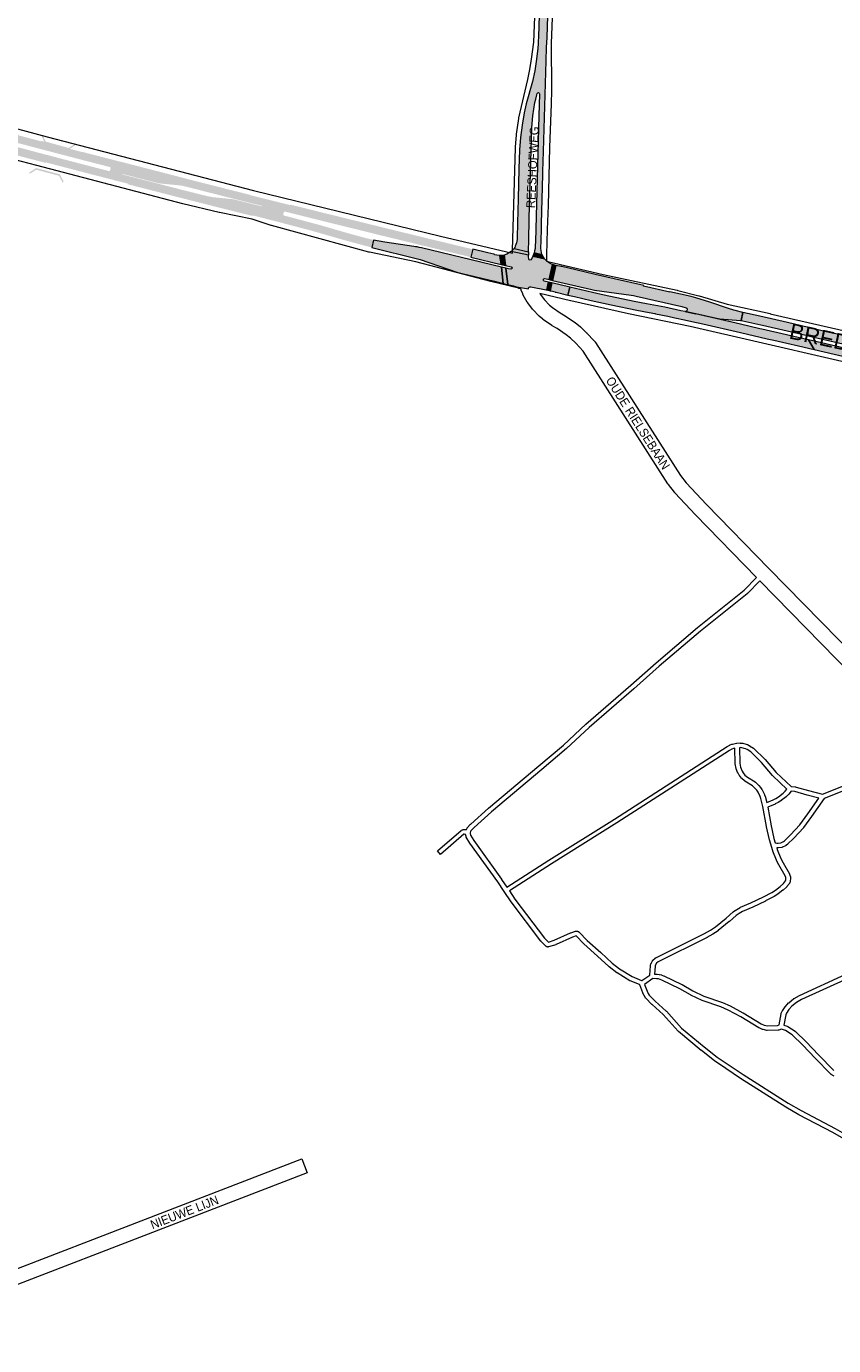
# Paper-space layout 'Layout1' of a CAD drawing. Header units: metres. Extents: x 123097 to 144122, y 392739 to 407589.
# Tile 13 of 256: x 127224 to 127921, y 396483 to 397622. Entities that reach past the tile are written whole.
import ezdxf
from ezdxf.enums import TextEntityAlignment as Align

# ---------------------------------------------------------------- set-up
doc = ezdxf.new("R2010")
doc.units = ezdxf.units.M
doc.header["$MEASUREMENT"] = 0
for name, color, linetype, lineweight in [('gs-anno-wegen algemeen tekst', 7, 'Continuous', 0), ('gs-knt-aanvullende hoofdweg', 7, 'Continuous', 0), ('gs-knt-hoofdweg', 7, 'Continuous', 0), ('gs-knt-paden', 7, 'Continuous', 0), ('gs-knt-wegen algemeen', 7, 'Continuous', 0), ('gs-symb-viaduct', 7, 'Continuous', 0), ('ir-ARC-asfalt-hoofdwegen-te inspecteren', 5, 'Continuous', 0)]:
    doc.layers.add(name, color=color, linetype=linetype, lineweight=lineweight)
doc.styles.add('Style-Arial', font='arial.ttf')

# ---------------------------------------------------------------- blocks, each defined once
blk = doc.blocks.new('gg0-viaduct_6')
at = {"layer": 'gs-symb-viaduct', "linetype": 'Continuous'}
blk.add_hatch(color=7, dxfattribs=at).paths.add_polyline_path([(-55.8, -16.9), (-58, -14), (-40, 0), (40, 0), (58, -14), (55.8, -16.9), (38.7, -3.7), (-38.7, -3.7)])

psp = doc.layouts.get("Layout1")

# ---------------------------------------------------------------- hatches: boundary and pattern name
at = {"layer": 'ir-ARC-asfalt-hoofdwegen-te inspecteren', "linetype": 'Continuous', "lineweight": 13}
for points in [[(127662.705, 397428), (127662.287, 397426.218), (127669.2, 397424.61), (127668.988, 397425.212), (127668.616, 397426.393), (127668.553, 397426.655), (127668.259, 397428.402), (127668.178, 397430.172), (127668.359, 397437.001), (127668.587, 397446.885), (127668.717, 397451.378), (127669.788, 397493.978), (127669.78, 397496.411), (127670.253, 397513.804), (127672.708, 397592.164), (127673.028, 397603.509), (127673.59, 397612.3), (127674.729, 397649.859), (127675.69, 397662.07), (127677.34, 397674.33), (127679.58, 397685.84), (127682.27, 397695.93), (127686.31, 397708.39), (127690.78, 397720.16), (127694.72, 397732.46), (127697.71, 397744.55), (127700.24, 397757.91), (127701.5, 397768.22), (127702.38, 397781.56), (127702.836, 397801.549), (127695.32, 397801.719), (127694.87, 397781.89), (127694.02, 397768.92), (127692.81, 397759.07), (127690.36, 397746.16), (127687.48, 397734.52), (127685.058, 397726.955), (127683.68, 397722.65), (127679.21, 397710.88), (127675.06, 397698.06), (127672.25, 397687.53), (127669.92, 397675.55), (127668.22, 397662.87), (127667.23, 397650.45), (127666.08, 397612.66), (127665.825, 397608.77), (127665.696, 397606.79), (127665.44, 397602.88), (127664.36, 397593.52), (127662.76, 397583.45), (127660.74, 397574.1), (127655.51, 397554.93), (127653.725, 397547.088), (127651.958, 397536.511), (127650.6, 397525.874), (127649.651, 397515.193), (127649.14, 397498.799), (127648.498, 397472.859), (127648.05, 397452.089), (127647.603, 397439.649), (127647.563, 397438.857), (127647.541, 397437.911), (127647.056, 397434.857), (127645.969, 397431.961), (127645.487, 397431.063), (127644.948, 397430.201), (127657.449, 397427.313), (127657.487, 397429.171), (127657.628, 397436.15), (127657.975, 397456.41), (127659.051, 397495.17), (127660.409, 397534.498), (127661.218, 397544.618), (127661.865, 397550.328), (127663.007, 397555.959), (127663.771, 397558.951), (127664.737, 397562.828), (127664.925, 397563.817), (127665.327, 397564.398), (127666.011, 397564.575), (127666.645, 397564.263), (127666.922, 397563.613), (127666.359, 397544.45), (127663.368, 397436.07), (127663.254, 397432.497), (127663.079, 397430.072)], [(127633.978, 397413.926), (127565.04, 397430.511), (127563.163, 397430.977), (127561.273, 397431.381), (127559.894, 397431.636), (127558.51, 397431.858), (127533.287, 397435.622), (127528.499, 397436.398), (127523.752, 397437.398), (127522.166, 397430.955), (127561.648, 397421.237), (127561.615, 397421.062), (127563.883, 397420.478), (127595.524, 397409.705), (127597.865, 397409.036), (127600.223, 397408.431), (127628.043, 397401.773), (127635.578, 397399.99)], [(127632.783, 397423.918), (127632.252, 397423.952), (127630.143, 397424.242), (127628.156, 397424.667), (127628.22, 397424.848), (127627.438, 397425.059), (127622.449, 397426.254), (127609.322, 397429.41), (127607.675, 397422.585), (127633.692, 397416.309)], [(127677.631, 397400.312), (127676.121, 397393.621), (127676.896, 397393.474), (127680.531, 397392.648), (127680.485, 397392.442), (127681.254, 397392.284), (127691.335, 397389.914), (127692.939, 397396.732)], [(127840.283, 397364.65), (127801.654, 397373.564), (127792.748, 397375.576), (127788.857, 397376.401), (127775.164, 397379.305), (127759.377, 397382.326), (127748.696, 397384.343), (127722.591, 397389.795), (127712.618, 397392.13), (127692.939, 397396.732), (127691.335, 397389.914), (127697.228, 397388.528), (127711.596, 397385.218), (127728.764, 397381.364), (127750.774, 397376.869), (127761.676, 397374.804), (127766.406, 397373.933), (127767.117, 397373.787), (127777.653, 397371.628), (127783.817, 397370.369), (127792.18, 397368.566), (127798.459, 397367.161), (127807.907, 397364.977), (127840.461, 397357.455), (127863.316, 397352.165), (127869.04, 397350.838), (127880.266, 397348.274), (127890.468, 397345.943), (127903.861, 397342.845), (127898.989, 397351.105), (127897.529, 397351.467), (127858.657, 397360.427), (127857.143, 397360.76)], [(127898.299, 397354.849), (127899.098, 397361.863), (127880.869, 397366.07), (127856.964, 397371.588), (127842.46, 397374.948), (127840.843, 397367.968), (127842.456, 397367.716), (127857.911, 397364.155), (127859.405, 397363.829)], [(128040.024, 397322.21), (128041.657, 397329.032), (128019.672, 397334.066), (128011.595, 397335.922), (128001.574, 397338.224), (127958.758, 397348.139), (127937.277, 397353.017), (127933.947, 397353.792), (127922.599, 397356.433), (127915.867, 397357.999), (127899.098, 397361.863), (127898.299, 397354.849), (127899.802, 397354.514)], [(128157.883, 397284.26), (128159.462, 397291.051), (128125.329, 397298.95), (127898.989, 397351.105), (127903.861, 397342.845), (127989.248, 397323.14), (128011.392, 397318.035), (128037.271, 397312.069), (128058.726, 397307.093), (128078.662, 397302.579), (128123.051, 397292.305), (128138.454, 397288.785), (128140.35, 397288.342), (128155.813, 397284.742)]]:
    psp.add_hatch(color=5, dxfattribs=at).paths.add_polyline_path(points, flags=0)
h = psp.add_hatch(color=5, dxfattribs=at)
h.paths.add_polyline_path([(127607.675, 397422.585), (127561.816, 397433.648), (127549.517, 397436.669), (127530.822, 397441.212), (127511.412, 397446.017), (127477.115, 397454.435), (127451.506, 397460.84), (127447.3, 397461.874), (127446.56, 397461.777), (127446.106, 397461.184), (127445.737, 397459.666), (127445.861, 397458.931), (127446.452, 397458.477), (127450.579, 397457.441), (127476.601, 397450.507), (127502.097, 397443.118), (127514.423, 397439.763), (127523.752, 397437.398), (127522.166, 397430.955), (127518.613, 397431.83), (127496.021, 397437.978), (127480.795, 397442.394), (127468.239, 397445.957), (127455.315, 397449.334), (127443.288, 397452.5), (127443.3, 397452.592), (127419.453, 397458.567), (127419.336, 397458.1), (127376.814, 397468.801), (127355.509, 397474.22), (127334.164, 397479.712), (127312.85, 397485.166), (127311.564, 397485.512), (127311.642, 397485.743), (127311.704, 397486.013), (127297.697, 397489.584), (127279.073, 397494.373), (127260.033, 397499.382), (127248.391, 397502.404), (127243.601, 397503.648), (127241.904, 397504.088), (127240.878, 397504.372), (127240.813, 397504.129), (127240.759, 397503.93), (127228.269, 397507.183), (127226.372, 397507.676), (127213.452, 397511.066), (127212.795, 397511.227), (127212.865, 397511.609), (127203.248, 397514.156), (127179.754, 397520.337), (127157.756, 397526.196), (127111.364, 397538.677), (127090.712, 397544.263), (127065.542, 397551.122), (127043.84, 397557.07), (127020.847, 397563.46), (126998.292, 397569.624), (126967.673, 397578.26), (126942.807, 397585.129), (126939.99, 397585.872), (126928.21, 397589.176), (126906.386, 397595.251), (126882.616, 397602.069), (126860.207, 397608.447), (126793.269, 397627.872), (126789.123, 397629.006), (126766.626, 397635.544), (126734.736, 397644.816), (126721.668, 397648.477), (126708.534, 397651.895), (126699.489, 397654.13), (126684.415, 397658.034), (126669.423, 397662.242), (126656.027, 397666.13), (126657.875, 397672.496), (126676.011, 397667.291), (126694.234, 397662.4), (126712.389, 397657.773), (126736.586, 397651.232), (126755.87, 397645.678), (126782.202, 397637.965), (126840.825, 397621.008), (126873.359, 397611.701), (126900.68, 397603.95), (126943.178, 397591.973), (126994.685, 397577.573), (127045.917, 397563.394), (127071.778, 397556.364), (127098.208, 397549.129), (127123.085, 397542.481), (127147.749, 397535.825), (127174.116, 397528.762), (127201.085, 397521.565), (127228.13, 397514.426), (127230.041, 397513.924), (127245.223, 397509.939), (127250.051, 397508.672), (127258.08, 397506.564), (127259.547, 397506.18), (127274.53, 397502.26), (127291.067, 397498.012), (127295.105, 397496.978), (127295.87, 397497.103), (127296.35, 397497.711), (127296.74, 397499.233), (127296.612, 397499.935), (127296.038, 397500.36), (127291.998, 397501.423), (127275.685, 397505.611), (127260.457, 397509.585), (127259.036, 397509.956), (127250.953, 397512.078), (127246.103, 397513.351), (127230.937, 397517.332), (127229.019, 397517.836), (127201.788, 397525.027), (127175.213, 397532.079), (127124.025, 397545.778), (127099.131, 397552.5), (127072.787, 397559.705), (127046.836, 397566.771), (126995.539, 397580.921), (126968.698, 397588.415), (126944.118, 397595.306), (126902.343, 397607.087), (126846.79, 397622.947), (126810.53, 397633.382), (126783.901, 397641.112), (126756.494, 397649.095), (126737.732, 397654.58), (126693.392, 397667.65), (126691.455, 397668.17), (126693.464, 397674.953), (126726.381, 397665.203), (126745.556, 397659.573), (126764.705, 397653.992), (126783.956, 397648.353), (126803.099, 397642.805), (126822.25, 397637.291), (126841.439, 397631.743), (126860.79, 397626.215), (126880.003, 397620.69), (126899.331, 397615.253), (126917.42, 397610.117), (126937.747, 397604.399), (126956.975, 397599.017), (126995.539, 397588.261), (127034.074, 397577.578), (127072.641, 397567.018), (127112.666, 397556.129), (127133.477, 397550.516), (127174.975, 397539.4), (127216.663, 397528.36), (127217.518, 397528.117), (127217.384, 397527.684), (127230.673, 397524.185), (127232.605, 397523.677), (127237.189, 397522.47), (127237.303, 397522.909), (127238.166, 397522.653), (127247.852, 397520.13), (127252.375, 397518.951), (127252.744, 397518.841), (127253.16, 397518.717), (127253.042, 397518.295), (127271.88, 397513.391), (127271.918, 397513.523), (127321.817, 397500.737), (127342.822, 397495.326), (127369.181, 397488.449), (127392.137, 397482.658), (127417.285, 397476.289), (127417.269, 397476.142), (127451.889, 397467.462), (127451.999, 397467.91), (127491.201, 397458.181), (127530.679, 397448.474), (127573.197, 397438.094), (127609.322, 397429.41)])
h.paths.add_polyline_path([(127427.073, 397466.478), (127404.054, 397472.26), (127402.508, 397472.543), (127400.953, 397472.773), (127385.101, 397474.36), (127381.16, 397475.021), (127376.291, 397476.18), (127360.701, 397480.109), (127306.805, 397493.959), (127306.708, 397494.219), (127306.932, 397494.384), (127337.718, 397486.466), (127340.662, 397486.069), (127356.646, 397484.498), (127358.132, 397484.289), (127359.608, 397484.016), (127361.558, 397483.524), (127381.919, 397478.346), (127403.261, 397472.912), (127427.125, 397466.938), (127427.275, 397466.688)], flags=16)
at = {"layer": 'ir-ARC-asfalt-hoofdwegen-te inspecteren', "linetype": 'Continuous', "lineweight": 13, "extrusion": (0, 0, -1)}
for points in [[(-127642.578, 397427.612), (-127641.072, 397426.477), (-127638.834, 397425.308), (-127636.461, 397424.448), (-127637.552, 397415.406), (-127642.468, 397414.226), (-127643.056, 397413.821), (-127643.209, 397413.124), (-127642.843, 397412.51), (-127642.157, 397412.313), (-127640.112, 397412.575), (-127637.858, 397413.001), (-127639.666, 397399.031), (-127644.554, 397397.708), (-127647.128, 397396.92), (-127657.517, 397395.4), (-127657.475, 397396.134), (-127657.948, 397396.697), (-127658.651, 397397.032), (-127659.432, 397396.886), (-127672.56, 397394.428), (-127673.171, 397394.314), (-127674.688, 397401.039), (-127670.913, 397401.902), (-127670.291, 397402.342), (-127670.167, 397403.093), (-127670.248, 397403.453), (-127670.733, 397404.033), (-127671.487, 397404.092), (-127675.179, 397403.257), (-127678.101, 397416.275), (-127676.823, 397416.748), (-127674.76, 397417.883), (-127672.909, 397419.338), (-127671.319, 397421.075), (-127661.171, 397423.333), (-127660.718, 397422.512), (-127659.39, 397420.421), (-127658.738, 397420.018), (-127657.992, 397420.195), (-127657.592, 397420.849), (-127657.349, 397423.109), (-127657.393, 397424.217)], [(-127801.654, 397373.564), (-127801.708, 397374.007), (-127819.717, 397369.816), (-127822.475, 397369.429), (-127840.36, 397368.037), (-127840.843, 397367.968), (-127842.46, 397374.948), (-127835.809, 397376.488), (-127834.59, 397376.795), (-127830.103, 397378.318), (-127813.771, 397383.719), (-127801.932, 397387.561), (-127797.693, 397388.603), (-127779.391, 397392.798), (-127779.27, 397392.296), (-127756.75, 397397.499), (-127756.861, 397398.007), (-127731.361, 397403.906), (-127714.994, 397407.732), (-127698.34, 397411.665), (-127686.155, 397414.49), (-127685.61, 397414.639), (-127685.549, 397414.442), (-127680.975, 397415.472), (-127678.125, 397402.535), (-127712.107, 397394.59), (-127713.087, 397394.403), (-127714.368, 397394.16), (-127745.881, 397389.791), (-127748.096, 397389.424), (-127750.307, 397389.034), (-127789.632, 397379.915), (-127793.603, 397378.994), (-127794.168, 397378.533), (-127794.303, 397377.817), (-127793.955, 397376.31), (-127793.492, 397375.711), (-127792.748, 397375.576)]]:
    psp.add_hatch(color=5, dxfattribs=at).paths.add_polyline_path(points, flags=0)

# ---------------------------------------------------------------- linework, layer by layer
at = {"layer": 'gs-knt-aanvullende hoofdweg', "color": 7, "linetype": 'Continuous', "flags": 128}
for points in [[(127643.493, 397426.055), (127643.523, 397427.081), (127643.562, 397428.413), (127646.172, 397517.191), (127646.19, 397517.537), (127646.994, 397528.146), (127647.016, 397528.38), (127647.045, 397528.614), (127648.929, 397542.141), (127648.983, 397542.475), (127649.052, 397542.806), (127656.72, 397575.786), (127658.421, 397584.647), (127659.933, 397593.567), (127661.923, 397608.149), (127664.085, 397659.568)], [(127679.077, 397658.584), (127676.924, 397607.366), (127677.377, 397566.849), (127677.374, 397566.526), (127677.374, 397566.505), (127677.006, 397554.986), (127677.005, 397554.959), (127675.667, 397517.176), (127674.31, 397467.306), (127674.309, 397467.274), (127673.652, 397446.394), (127673.034, 397424.675), (127673.033, 397424.639), (127673.009, 397423.415), (127672.928, 397419.136)]]:
    psp.add_lwpolyline(points, dxfattribs=at)
at = {"layer": 'gs-knt-hoofdweg', "color": 7, "linetype": 'Continuous', "flags": 128}
for points in [[(126967.729, 397600.791), (127013.452, 397588.045), (127241.991, 397526.447), (127420.051, 397480.221), (127581.565, 397440.647), (127643.493, 397426.055)], [(127650.786, 397395.512), (127650.69, 397395.51), (127650.313, 397395.52), (127649.937, 397395.548), (127649.562, 397395.593), (127649.191, 397395.656), (127648.822, 397395.737), (127625.033, 397401.519), (127624.889, 397401.555), (127560.044, 397418.598), (127520.058, 397426.811), (127519.81, 397426.866), (127519.563, 397426.929), (127435.623, 397449.818), (127435.42, 397449.876), (127435.218, 397449.94), (127418.87, 397455.339), (127390.798, 397461.116), (127390.555, 397461.17), (127359.094, 397468.672), (127358.931, 397468.713), (127232.923, 397501.575), (127153.338, 397522.476)], [(127672.928, 397419.136), (127680.213, 397417.425), (127721.812, 397407.753), (127785.849, 397394.008), (127786.197, 397393.925), (127804.397, 397389.159), (127804.6, 397389.103), (127828.783, 397382.086), (127866.03, 397373.832), (127866.081, 397373.821), (128051.136, 397331.537), (128051.153, 397331.533), (128235.471, 397289.006), (128559.16, 397214.583), (128559.189, 397214.577), (128635.993, 397196.618)], [(128708.159, 397149.861), (128643.528, 397164.627), (128643.2, 397164.709), (128642.876, 397164.805), (128611.801, 397174.725), (128503.048, 397199.703), (128503.038, 397199.706), (127855.668, 397349.283), (127796.982, 397362.619), (127743.836, 397373.777), (127743.758, 397373.794), (127693.946, 397384.771), (127693.778, 397384.81), (127667.108, 397391.292)]]:
    psp.add_lwpolyline(points, dxfattribs=at)
at = {"layer": 'gs-knt-paden', "color": 7, "linetype": 'Continuous', "flags": 128}
psp.add_lwpolyline([(127603.063, 396924.45), (127601.925, 396924.631), (127601.898, 396924.631), (127601.565, 396924.476), (127581.428, 396907.116, -0.38511881), (127581.415, 396907.116), (127578.802, 396910.147, -0.37699904), (127578.803, 396910.16), (127599.152, 396927.703), (127599.223, 396927.762), (127599.297, 396927.818), (127599.374, 396927.869), (127599.452, 396927.918), (127599.533, 396927.963), (127599.616, 396928.003), (127600.605, 396928.464), (127600.694, 396928.502), (127600.785, 396928.537), (127600.878, 396928.567), (127600.972, 396928.593), (127601.067, 396928.614), (127601.162, 396928.63), (127601.259, 396928.642), (127601.356, 396928.649), (127601.453, 396928.651), (127602.084, 396928.651), (127602.163, 396928.65), (127603.786, 396928.725), (127604.324, 396929.636), (127604.366, 396929.703), (127604.41, 396929.769), (127604.457, 396929.833), (127604.506, 396929.895), (127604.557, 396929.954), (127607.472, 396933.212), (127607.523, 396933.266), (127607.576, 396933.32), (127607.631, 396933.37), (127622.805, 396946.916), (127622.851, 396946.955), (127666.322, 396983.456), (127687.469, 397001.502), (127706.918, 397019.565), (127706.969, 397019.611), (127745.688, 397053.184), (127767.656, 397072.522), (127767.68, 397072.542), (127803.285, 397102.906), (127803.331, 397102.945), (127843.479, 397135.142), (127854.153, 397146.14)], format="xyb", dxfattribs=at)
for points in [[(127856.964, 397143.264), (127846.276, 397132.252), (127846.217, 397132.194), (127846.155, 397132.137), (127846.092, 397132.084), (127805.87, 397099.828), (127770.3, 397069.494), (127748.338, 397050.161), (127748.327, 397050.151), (127709.629, 397016.596), (127690.174, 396998.527), (127690.111, 396998.471), (127668.926, 396980.393), (127668.914, 396980.383), (127625.46, 396943.896), (127610.395, 396930.449), (127610.393, 396930.447), (127610.39, 396930.444)], [(127638.722, 396878.955), (127675.079, 396902.277), (127675.097, 396902.289), (127731.608, 396937.664), (127828.797, 397000.292), (127828.859, 397000.33), (127828.922, 397000.366), (127831.082, 397001.546), (127831.158, 397001.585), (127831.235, 397001.621), (127831.313, 397001.654), (127833.029, 397002.326), (127833.106, 397002.354), (127833.184, 397002.379), (127833.259, 397002.4), (127833.262, 397002.401), (127833.267, 397002.402), (127833.342, 397002.42), (127836.942, 397003.189), (127836.963, 397003.193), (127837.03, 397003.205), (127837.059, 397003.21), (127837.134, 397003.22), (127837.156, 397003.222), (127837.219, 397003.228), (127837.235, 397003.229), (127837.252, 397003.23), (127837.317, 397003.232), (127840.028, 397003.292), (127840.117, 397003.292), (127840.206, 397003.288), (127840.295, 397003.281), (127842.128, 397003.076), (127842.209, 397003.065), (127842.289, 397003.051), (127842.37, 397003.033), (127842.449, 397003.013), (127845.992, 397002.015), (127846.07, 397001.991), (127846.148, 397001.964), (127846.224, 397001.934), (127846.298, 397001.901), (127847.969, 397001.12), (127848.051, 397001.079), (127848.131, 397001.034), (127848.207, 397000.987), (127848.21, 397000.986), (127848.213, 397000.984)], [(127762.147, 396803.036), (127762.59, 396810.944), (127762.597, 396811.032), (127762.608, 396811.119), (127762.622, 396811.206), (127762.641, 396811.292), (127762.663, 396811.378), (127763.019, 396812.637), (127763.046, 396812.725), (127763.077, 396812.812), (127763.112, 396812.897), (127763.151, 396812.98), (127763.194, 396813.062), (127764.456, 396815.346), (127764.5, 396815.422), (127764.547, 396815.496), (127764.598, 396815.567), (127764.651, 396815.637), (127764.708, 396815.704), (127764.767, 396815.768), (127764.829, 396815.83), (127766.72, 396817.63), (127766.784, 396817.688), (127766.85, 396817.744), (127766.919, 396817.796), (127766.99, 396817.846), (127767.063, 396817.892), (127767.138, 396817.935), (127767.214, 396817.975), (127809.328, 396838.818), (127814.442, 396841.759), (127818.772, 396844.507), (127828.11, 396852.244), (127834.16, 396857.572), (127834.223, 396857.626), (127834.288, 396857.676), (127834.355, 396857.724), (127837.116, 396859.608), (127837.181, 396859.651), (127837.247, 396859.69), (127840.196, 396861.386), (127840.262, 396861.423), (127840.33, 396861.457), (127840.399, 396861.488), (127849.38, 396865.379), (127860.122, 396870.52), (127867.402, 396874.225), (127870.45, 396876.248), (127874.48, 396879.345), (127877.42, 396881.933), (127879.17, 396884.221), (127879.392, 396884.787), (127879.592, 396886.552), (127879.495, 396887.214), (127878.99, 396888.528), (127873.542, 396898.014), (127873.511, 396898.069), (127873.483, 396898.125), (127871.583, 396901.974), (127871.553, 396902.037), (127871.526, 396902.102), (127868.276, 396910.043), (127868.242, 396910.132), (127868.212, 396910.222), (127865.352, 396919.685), (127865.333, 396919.753), (127865.316, 396919.821), (127862.777, 396930.996), (127862.758, 396931.092), (127859.668, 396948.619), (127858.003, 396955.305), (127857.358, 396957.174), (127855.496, 396960.858), (127854.375, 396962.483), (127853.101, 396964.01), (127850.599, 396966.355), (127844.052, 396970.442), (127843.984, 396970.487), (127843.918, 396970.534), (127843.853, 396970.584), (127843.791, 396970.637), (127841.398, 396972.738), (127841.338, 396972.793), (127841.281, 396972.85), (127841.225, 396972.91), (127841.172, 396972.972), (127841.122, 396973.036), (127839.426, 396975.279), (127839.385, 396975.335), (127839.346, 396975.392), (127839.309, 396975.45), (127838.303, 396977.112), (127838.265, 396977.179), (127838.228, 396977.248), (127838.195, 396977.318), (127838.164, 396977.39), (127836.69, 396980.98), (127836.66, 396981.057), (127836.633, 396981.135), (127836.61, 396981.214), (127836.59, 396981.294), (127836.573, 396981.375), (127835.863, 396985.19), (127835.85, 396985.266), (127835.841, 396985.343), (127835.834, 396985.42), (127835.83, 396985.497), (127835.426, 396998.754), (127834.342, 396998.523), (127832.898, 396997.957), (127830.914, 396996.873), (127733.775, 396934.277), (127733.753, 396934.263), (127677.24, 396898.887), (127640.981, 396875.628)], [(127839.433, 396999.258), (127839.843, 396985.774), (127840.487, 396982.315), (127841.823, 396979.061), (127842.695, 396977.621), (127844.205, 396975.623), (127846.32, 396973.765), (127852.895, 396969.661), (127852.976, 396969.607), (127853.055, 396969.549), (127853.131, 396969.488), (127853.204, 396969.423), (127855.941, 396966.859), (127855.999, 396966.801), (127856.056, 396966.741), (127856.11, 396966.679), (127857.521, 396964.987), (127857.578, 396964.916), (127857.631, 396964.842), (127858.882, 396963.028), (127858.932, 396962.952), (127858.979, 396962.874), (127859.022, 396962.794), (127861.008, 396958.866), (127861.047, 396958.784), (127861.083, 396958.7), (127861.114, 396958.614), (127861.832, 396956.531), (127861.859, 396956.447), (127861.882, 396956.362), (127863.012, 396951.824), (127868.644, 396954.264), (127870.933, 396955.453), (127873.094, 396956.785), (127877.211, 396959.996), (127879.014, 396961.753), (127880.501, 396963.507), (127868.238, 396974.989), (127868.182, 396975.043), (127868.128, 396975.1), (127868.077, 396975.159), (127858.585, 396986.393), (127849.209, 396995.549), (127846.14, 396997.537), (127844.744, 396998.19), (127841.517, 396999.099), (127839.982, 396999.27), (127839.433, 396999.258)], [(127848.213, 397000.984), (127851.563, 396998.814), (127851.629, 396998.769), (127851.693, 396998.722), (127851.756, 396998.672), (127851.816, 396998.62), (127851.874, 396998.565), (127861.462, 396989.202), (127861.53, 396989.133), (127861.593, 396989.061), (127871.072, 396977.843), (127884.122, 396965.623), (127887.855, 396965.367), (127887.94, 396965.36), (127888.025, 396965.348), (127888.11, 396965.334), (127888.193, 396965.315), (127888.276, 396965.293), (127899.018, 396962.188), (127911.207, 396959.007), (127932.228, 396967.589)], [(127933.678, 396963.839), (127912.652, 396955.255), (127901.784, 396939.802), (127901.759, 396939.767), (127894.741, 396930.221), (127894.698, 396930.165), (127894.653, 396930.11), (127894.606, 396930.056), (127886.534, 396921.223), (127886.491, 396921.178), (127886.45, 396921.137), (127886.448, 396921.135), (127886.445, 396921.133)], [(127872.848, 396951.918), (127870.434, 396950.664), (127870.371, 396950.633), (127870.307, 396950.604), (127863.89, 396947.823), (127866.708, 396931.838), (127869.22, 396920.781), (127870.303, 396917.199), (127871.809, 396916.809), (127872.839, 396916.762), (127875.215, 396917.147), (127877.395, 396918.163), (127878.287, 396918.831), (127883.608, 396923.98), (127891.566, 396932.689), (127898.508, 396942.132), (127908.036, 396955.68), (127897.977, 396958.305), (127897.927, 396958.319), (127887.366, 396961.371), (127884.147, 396961.591), (127882.018, 396959.08), (127881.955, 396959.009), (127881.888, 396958.941), (127879.938, 396957.04), (127879.884, 396956.989), (127879.829, 396956.941), (127879.771, 396956.894), (127875.479, 396953.547), (127875.42, 396953.503), (127875.36, 396953.461), (127875.298, 396953.421), (127872.98, 396951.992), (127872.916, 396951.954), (127872.855, 396951.921), (127872.851, 396951.919), (127872.848, 396951.918)], [(127610.39, 396930.444), (127607.685, 396927.421), (127607.365, 396926.88), (127607.035, 396925.807)], [(127937.096, 396657.253), (127920.081, 396667.001), (127890.74, 396682.466), (127890.669, 396682.505), (127879.548, 396688.954), (127879.48, 396688.996), (127840.454, 396713.757), (127840.414, 396713.783), (127827.595, 396722.351), (127827.574, 396722.365), (127818.05, 396728.908), (127818.002, 396728.942), (127817.955, 396728.977), (127806.608, 396737.786), (127806.553, 396737.831), (127786.865, 396754.267), (127786.794, 396754.329), (127786.726, 396754.395), (127786.661, 396754.463), (127773.596, 396768.939), (127764.032, 396777.46), (127763.978, 396777.51), (127763.925, 396777.562), (127758.561, 396783.098), (127758.505, 396783.159), (127758.452, 396783.221), (127758.401, 396783.286), (127758.353, 396783.352), (127758.307, 396783.421), (127758.265, 396783.491), (127757.234, 396785.275), (127757.205, 396785.327), (127757.178, 396785.379), (127756.111, 396787.504), (127756.076, 396787.576), (127756.045, 396787.649), (127756.017, 396787.723), (127753.556, 396794.533), (127753.284, 396794.742), (127745.198, 396798.013), (127745.123, 396798.045), (127745.048, 396798.081), (127744.975, 396798.119), (127744.904, 396798.161), (127733.858, 396804.908), (127733.799, 396804.945), (127733.741, 396804.985), (127733.685, 396805.027), (127726.999, 396810.142), (127726.922, 396810.203), (127726.848, 396810.269), (127717.065, 396819.403), (127705.189, 396829.847), (127705.121, 396829.908), (127705.057, 396829.973), (127698.526, 396836.866), (127695.349, 396835.805), (127681.201, 396829.328), (127681.121, 396829.294), (127681.04, 396829.263), (127680.958, 396829.236), (127674.69, 396827.297), (127674.595, 396827.27), (127674.5, 396827.248), (127674.403, 396827.231), (127674.306, 396827.218), (127674.208, 396827.21), (127674.11, 396827.207), (127674.011, 396827.209), (127673.913, 396827.215), (127673.816, 396827.227), (127673.719, 396827.243), (127673.623, 396827.263), (127673.528, 396827.289), (127673.435, 396827.319), (127673.343, 396827.354), (127673.253, 396827.393), (127673.164, 396827.436), (127673.079, 396827.483), (127672.998, 396827.534), (127672.995, 396827.535), (127672.992, 396827.538), (127672.914, 396827.591), (127672.836, 396827.651), (127672.761, 396827.714), (127672.69, 396827.781), (127668.283, 396832.097), (127668.231, 396832.151), (127668.18, 396832.206), (127668.132, 396832.263), (127668.085, 396832.322), (127642.512, 396866.222), (127642.483, 396866.262), (127642.454, 396866.303), (127636.496, 396875.077), (127630.892, 396883.329), (127606.805, 396916.837), (127606.756, 396916.907), (127606.711, 396916.98), (127603.709, 396922.011), (127603.664, 396922.091), (127603.622, 396922.173), (127603.584, 396922.256), (127603.551, 396922.342), (127603.521, 396922.428), (127603.495, 396922.516), (127603.473, 396922.605), (127603.063, 396924.45)], [(127607.034, 396925.803), (127607, 396925.266)], [(127607, 396925.266), (127607.327, 396923.793), (127610.119, 396919.114), (127634.172, 396885.653), (127634.203, 396885.609), (127638.722, 396878.955)], [(127607.035, 396925.807), (127607.034, 396925.803)], [(127607.035, 396925.807), (127607.034, 396925.803)], [(127886.445, 396921.133), (127880.992, 396915.855), (127880.93, 396915.797), (127880.866, 396915.743), (127880.8, 396915.691), (127879.64, 396914.821), (127879.572, 396914.772), (127879.503, 396914.727), (127879.431, 396914.684), (127879.358, 396914.644), (127879.283, 396914.607), (127876.661, 396913.385), (127876.577, 396913.348), (127876.49, 396913.315), (127876.403, 396913.286), (127876.314, 396913.261), (127876.224, 396913.24), (127876.134, 396913.223), (127873.276, 396912.76), (127873.194, 396912.748), (127873.111, 396912.74), (127873.028, 396912.735), (127872.945, 396912.734), (127872.862, 396912.736), (127871.635, 396912.793), (127872.032, 396911.477), (127875.22, 396903.689), (127877.06, 396899.961), (127882.553, 396890.395), (127882.59, 396890.327), (127882.625, 396890.258), (127882.657, 396890.187), (127882.686, 396890.115), (127883.327, 396888.448), (127883.357, 396888.365), (127883.383, 396888.28), (127883.406, 396888.194), (127883.425, 396888.107), (127883.44, 396888.02), (127883.608, 396886.877), (127883.618, 396886.791), (127883.625, 396886.705), (127883.629, 396886.618), (127883.628, 396886.531), (127883.624, 396886.444), (127883.616, 396886.358), (127883.356, 396884.072), (127883.344, 396883.985), (127883.329, 396883.9), (127883.31, 396883.815), (127883.287, 396883.731), (127883.261, 396883.648), (127883.231, 396883.566), (127882.81, 396882.491), (127882.773, 396882.405), (127882.733, 396882.32), (127882.689, 396882.237), (127882.641, 396882.157), (127882.59, 396882.078), (127882.534, 396882.003), (127880.492, 396879.334), (127880.431, 396879.257), (127880.365, 396879.183), (127880.296, 396879.113), (127880.224, 396879.046), (127877.086, 396876.283), (127877.035, 396876.24), (127876.983, 396876.198), (127872.845, 396873.018), (127872.789, 396872.977), (127872.732, 396872.937), (127869.528, 396870.811), (127869.463, 396870.77), (127869.397, 396870.731), (127869.329, 396870.695), (127861.923, 396866.927), (127861.88, 396866.905), (127851.082, 396861.737), (127851.013, 396861.706), (127842.101, 396857.845), (127839.318, 396856.244), (127836.723, 396854.474), (127830.744, 396849.208), (127830.698, 396849.168), (127821.238, 396841.33), (127821.172, 396841.278), (127821.104, 396841.228), (127821.033, 396841.181), (127816.559, 396838.341), (127816.484, 396838.296), (127811.278, 396835.302), (127811.223, 396835.271), (127811.168, 396835.243), (127769.271, 396814.508), (127767.825, 396813.131), (127766.824, 396811.32), (127766.591, 396810.497), (127766.222, 396803.903), (127768.202, 396803.852), (127768.272, 396803.849), (127768.342, 396803.844), (127768.412, 396803.836), (127770.253, 396803.594), (127770.333, 396803.582), (127770.412, 396803.566), (127770.49, 396803.548), (127772.16, 396803.12), (127772.235, 396803.099), (127772.309, 396803.076), (127772.383, 396803.049), (127773.992, 396802.43), (127774.067, 396802.399), (127774.142, 396802.365), (127789.758, 396794.847), (127789.827, 396794.812), (127789.894, 396794.775), (127799.298, 396789.323), (127808.83, 396784.844), (127824.718, 396779.426), (127824.785, 396779.402), (127824.85, 396779.376), (127824.915, 396779.347), (127831.356, 396776.357), (127831.402, 396776.335), (127831.447, 396776.312), (127842.499, 396770.491), (127842.549, 396770.464), (127842.598, 396770.436), (127858.22, 396761.041), (127860.84, 396759.817), (127863.573, 396759.29), (127872.429, 396759.468), (127873.864, 396759.91), (127875.444, 396769.572), (127875.461, 396769.659), (127875.481, 396769.746), (127875.504, 396769.831), (127875.532, 396769.915), (127875.563, 396769.998), (127875.598, 396770.08), (127876.465, 396771.987), (127876.508, 396772.076), (127876.556, 396772.162), (127876.607, 396772.246), (127878.831, 396775.686), (127878.886, 396775.767), (127878.945, 396775.846), (127879.008, 396775.921), (127879.075, 396775.993), (127881.924, 396778.936), (127881.978, 396778.99), (127882.035, 396779.042), (127882.093, 396779.092), (127886.437, 396782.656), (127886.509, 396782.712), (127886.583, 396782.765), (127886.66, 396782.814), (127886.738, 396782.86), (127891.256, 396785.362), (127891.325, 396785.399), (127891.395, 396785.432), (127931.32, 396803.656)], [(127640.981, 396875.628), (127645.752, 396868.603), (127671.204, 396834.864), (127674.647, 396831.491), (127679.646, 396833.038), (127693.773, 396839.506), (127693.839, 396839.534), (127693.906, 396839.561), (127693.974, 396839.585), (127697.876, 396840.887), (127697.962, 396840.913), (127698.049, 396840.936), (127698.137, 396840.955), (127698.226, 396840.97), (127698.316, 396840.98), (127698.406, 396840.987), (127698.496, 396840.99), (127698.586, 396840.989), (127698.676, 396840.983), (127698.766, 396840.974), (127698.855, 396840.961), (127699.612, 396840.83), (127699.699, 396840.812), (127699.786, 396840.791), (127699.872, 396840.767), (127699.956, 396840.738), (127700.039, 396840.706), (127700.121, 396840.67), (127700.201, 396840.63), (127700.279, 396840.587), (127700.355, 396840.54), (127700.429, 396840.491), (127700.872, 396840.178), (127700.936, 396840.131), (127700.998, 396840.081), (127701.057, 396840.029), (127701.115, 396839.975), (127701.171, 396839.919), (127707.912, 396832.805), (127719.742, 396822.402), (127719.787, 396822.362), (127729.52, 396813.274), (127736.044, 396808.283), (127746.859, 396801.677), (127755.047, 396798.365), (127755.13, 396798.329), (127755.212, 396798.289), (127755.288, 396798.248), (127762.147, 396803.036)], [(127764.708, 396799.921), (127757.661, 396795.001), (127759.757, 396789.201), (127760.744, 396787.236), (127761.621, 396785.718), (127766.761, 396780.413), (127776.352, 396771.868), (127776.406, 396771.818), (127776.457, 396771.767), (127776.507, 396771.714), (127789.55, 396757.262), (127809.102, 396740.94), (127820.374, 396732.189), (127829.84, 396725.686), (127842.628, 396717.138), (127881.6, 396692.412), (127892.65, 396686.003), (127921.987, 396670.541), (127922.049, 396670.507), (127938.153, 396661.281)], [(127921.111, 396715.746), (127918.665, 396717.314), (127918.59, 396717.365), (127918.517, 396717.419), (127918.447, 396717.476), (127918.379, 396717.536), (127918.314, 396717.6), (127904.82, 396731.379), (127904.802, 396731.398), (127894.237, 396742.474), (127885.065, 396751.302), (127879.169, 396755.149), (127875.643, 396756.251), (127873.342, 396755.543), (127873.252, 396755.518), (127873.162, 396755.496), (127873.07, 396755.479), (127872.977, 396755.467), (127872.885, 396755.458), (127872.792, 396755.454), (127863.441, 396755.266), (127863.357, 396755.267), (127863.272, 396755.27), (127863.188, 396755.277), (127863.104, 396755.288), (127863.02, 396755.302), (127859.834, 396755.918), (127859.753, 396755.935), (127859.674, 396755.955), (127859.595, 396755.979), (127859.517, 396756.006), (127859.44, 396756.036), (127859.365, 396756.07), (127856.424, 396757.443), (127856.361, 396757.473), (127856.299, 396757.506), (127856.238, 396757.541), (127840.575, 396766.961), (127829.618, 396772.732), (127823.319, 396775.656), (127807.427, 396781.076), (127807.358, 396781.101), (127807.289, 396781.129), (127807.221, 396781.159), (127797.51, 396785.722), (127797.433, 396785.76), (127797.357, 396785.802), (127787.945, 396791.258), (127772.472, 396798.707), (127771.049, 396799.255), (127769.609, 396799.624), (127767.993, 396799.836), (127764.708, 396799.921)], [(127933.003, 396800.006), (127893.136, 396781.808), (127888.846, 396779.432), (127884.732, 396776.057), (127882.1, 396773.338), (127880.063, 396770.188), (127879.368, 396768.66), (127877.912, 396759.753), (127880.633, 396758.904), (127880.721, 396758.874), (127880.807, 396758.841), (127880.891, 396758.803), (127880.973, 396758.762), (127881.054, 396758.717), (127881.132, 396758.668), (127887.42, 396754.565), (127887.498, 396754.512), (127887.574, 396754.455), (127887.646, 396754.394), (127887.716, 396754.33), (127897.056, 396745.34), (127897.116, 396745.279), (127907.701, 396734.182), (127921.027, 396720.575)]]:
    psp.add_lwpolyline(points, dxfattribs=at)
at = {"layer": 'gs-knt-wegen algemeen', "color": 7, "linetype": 'Continuous', "flags": 128}
for points in [[(127854.153, 397146.14), (127801.589, 397200.084), (127801.483, 397200.196), (127783.751, 397219.28), (127783.563, 397219.492), (127783.384, 397219.711), (127778.13, 397226.458), (127777.949, 397226.701), (127777.781, 397226.952), (127704.533, 397341.55), (127698.188, 397348.377), (127693.625, 397352.669), (127690.052, 397355.445), (127682.083, 397360.906), (127677.828, 397363.46), (127677.682, 397363.551), (127677.538, 397363.645), (127670.363, 397368.485), (127670.14, 397368.643), (127669.924, 397368.81), (127669.714, 397368.985), (127666.649, 397371.67), (127666.43, 397371.872), (127666.22, 397372.083), (127661.441, 397377.112), (127661.273, 397377.297), (127661.111, 397377.488), (127660.957, 397377.685), (127656.79, 397383.23), (127656.643, 397383.433), (127656.505, 397383.641), (127656.375, 397383.854), (127652.872, 397389.842), (127652.742, 397390.075), (127652.621, 397390.314), (127652.51, 397390.558), (127652.41, 397390.806), (127651.15, 397394.104), (127651.054, 397394.372), (127650.97, 397394.644), (127650.898, 397394.919), (127650.838, 397395.197), (127650.791, 397395.478), (127650.786, 397395.512)], [(127667.108, 397391.292), (127667.424, 397390.752), (127671.139, 397385.807), (127675.453, 397381.267), (127677.985, 397379.049), (127684.677, 397374.535), (127688.953, 397371.969), (127689.119, 397371.865), (127689.282, 397371.757), (127697.573, 397366.075), (127697.732, 397365.963), (127697.887, 397365.846), (127701.856, 397362.762), (127702.094, 397362.568), (127702.322, 397362.363), (127707.268, 397357.711), (127707.425, 397357.558), (127707.577, 397357.401), (127714.471, 397349.983), (127714.665, 397349.764), (127714.85, 397349.536), (127715.024, 397349.3), (127715.187, 397349.057), (127788.588, 397234.219), (127793.482, 397227.934), (127810.968, 397209.115), (127864.748, 397153.923), (127954.739, 397062.102)], [(128202.756, 396785.592), (128080.823, 396911.831), (128080.805, 396911.85), (127991.093, 397005.457), (127962.383, 397035.066), (127962.299, 397035.155), (127949.765, 397048.576), (127856.964, 397143.264)]]:
    psp.add_lwpolyline(points, dxfattribs=at)
psp.add_lwpolyline([(127069.32, 396493.135), (127461.721, 396644.378, -0.3850126), (127461.733, 396644.373), (127466.409, 396632.242, -0.38501368), (127466.404, 396632.23), (127079.739, 396483.197)], format="xyb", dxfattribs=at)
at = {"layer": 'ir-ARC-asfalt-hoofdwegen-te inspecteren', "color": 5, "linetype": 'Continuous', "lineweight": 13, "flags": 128}
psp.add_lwpolyline([(127667.23, 397650.45), (127666.08, 397612.66), (127665.825, 397608.77), (127665.696, 397606.79), (127665.44, 397602.88), (127664.36, 397593.52), (127662.76, 397583.45), (127660.74, 397574.1), (127655.51, 397554.93), (127653.725, 397547.088), (127651.958, 397536.511), (127650.6, 397525.874), (127649.651, 397515.193), (127649.14, 397498.799), (127648.498, 397472.859), (127648.05, 397452.089), (127647.603, 397439.649), (127647.563, 397438.857), (127647.541, 397437.911), (127647.056, 397434.857), (127645.969, 397431.961), (127645.487, 397431.063), (127644.948, 397430.201), (127657.449, 397427.313), (127657.487, 397429.171), (127657.628, 397436.15), (127657.975, 397456.41), (127659.051, 397495.17), (127660.409, 397534.498), (127661.218, 397544.618), (127661.865, 397550.328), (127663.007, 397555.959), (127663.771, 397558.951), (127664.737, 397562.828), (127664.925, 397563.817), (127665.327, 397564.398), (127666.011, 397564.575), (127666.645, 397564.263), (127666.922, 397563.613), (127666.359, 397544.45), (127663.368, 397436.07), (127663.254, 397432.497), (127663.079, 397430.072), (127662.705, 397428), (127662.287, 397426.218), (127669.2, 397424.61), (127668.988, 397425.212), (127668.616, 397426.393), (127668.553, 397426.655), (127668.259, 397428.402), (127668.178, 397430.172), (127668.359, 397437.001), (127668.587, 397446.885), (127668.717, 397451.378), (127669.788, 397493.978), (127669.78, 397496.411), (127670.253, 397513.804), (127672.708, 397592.164), (127673.028, 397603.509), (127673.59, 397612.3), (127674.729, 397649.859)], dxfattribs=at)
at = {"layer": 'ir-ARC-asfalt-hoofdwegen-te inspecteren', "color": 5, "linetype": 'Continuous', "lineweight": 13}
for points in [[(127633.978, 397413.926), (127565.04, 397430.511), (127563.163, 397430.977), (127561.273, 397431.381), (127559.894, 397431.636), (127558.51, 397431.858), (127533.287, 397435.622), (127528.499, 397436.398), (127523.752, 397437.398), (127522.166, 397430.955), (127561.648, 397421.237), (127561.615, 397421.062), (127563.883, 397420.478), (127595.524, 397409.705), (127597.865, 397409.036), (127600.223, 397408.431), (127628.043, 397401.773), (127635.578, 397399.99)], [(127632.783, 397423.918), (127632.252, 397423.952), (127630.143, 397424.242), (127628.156, 397424.667), (127628.22, 397424.848), (127627.438, 397425.059), (127622.449, 397426.254), (127609.322, 397429.41), (127607.675, 397422.585), (127633.692, 397416.309)], [(127632.783, 397423.918), (127633.692, 397416.309), (127637.552, 397415.406), (127636.461, 397424.448)], [(127642.578, 397427.612), (127641.072, 397426.477), (127638.834, 397425.308), (127636.461, 397424.448), (127637.552, 397415.406), (127642.468, 397414.226), (127643.056, 397413.821), (127643.209, 397413.124), (127642.843, 397412.51), (127642.157, 397412.313), (127640.112, 397412.575), (127637.858, 397413.001), (127639.666, 397399.031), (127644.554, 397397.708), (127647.128, 397396.92), (127657.517, 397395.4), (127657.475, 397396.134), (127657.948, 397396.697), (127658.651, 397397.032), (127659.432, 397396.886), (127672.56, 397394.428), (127673.171, 397394.314), (127674.688, 397401.039), (127670.913, 397401.902), (127670.291, 397402.342), (127670.167, 397403.093), (127670.248, 397403.453), (127670.733, 397404.033), (127671.487, 397404.092), (127675.179, 397403.257), (127678.101, 397416.275), (127676.823, 397416.748), (127674.76, 397417.883), (127672.909, 397419.338), (127671.319, 397421.075), (127661.171, 397423.333), (127660.718, 397422.512), (127659.39, 397420.421), (127658.738, 397420.018), (127657.992, 397420.195), (127657.592, 397420.849), (127657.349, 397423.109), (127657.393, 397424.217)], [(127644.948, 397430.201), (127657.449, 397427.313), (127657.393, 397424.217), (127642.578, 397427.612)], [(127671.319, 397421.075), (127669.2, 397424.61), (127662.287, 397426.218), (127661.171, 397423.333)], [(127637.858, 397413.001), (127633.978, 397413.926), (127635.578, 397399.99), (127639.666, 397399.031)], [(127680.975, 397415.472), (127678.101, 397416.275), (127675.179, 397403.257), (127678.125, 397402.535)], [(127801.654, 397373.564), (127801.708, 397374.007), (127819.717, 397369.816), (127822.475, 397369.429), (127840.36, 397368.037), (127840.843, 397367.968), (127842.46, 397374.948), (127835.809, 397376.488), (127834.59, 397376.795), (127830.103, 397378.318), (127813.771, 397383.719), (127801.932, 397387.561), (127797.693, 397388.603), (127779.391, 397392.798), (127779.27, 397392.296), (127756.75, 397397.499), (127756.861, 397398.007), (127731.361, 397403.906), (127714.994, 397407.732), (127698.34, 397411.665), (127686.155, 397414.49), (127685.61, 397414.639), (127685.549, 397414.442), (127680.975, 397415.472), (127678.125, 397402.535), (127712.107, 397394.59), (127713.087, 397394.403), (127714.368, 397394.16), (127745.881, 397389.791), (127748.096, 397389.424), (127750.307, 397389.034), (127789.632, 397379.915), (127793.603, 397378.994), (127794.168, 397378.533), (127794.303, 397377.817), (127793.955, 397376.31), (127793.492, 397375.711), (127792.748, 397375.576)], [(127674.688, 397401.039), (127673.171, 397394.314), (127676.121, 397393.621), (127677.631, 397400.312)], [(127677.631, 397400.312), (127676.121, 397393.621), (127676.896, 397393.474), (127680.531, 397392.648), (127680.485, 397392.442), (127681.254, 397392.284), (127691.335, 397389.914), (127692.939, 397396.732)], [(127840.283, 397364.65), (127801.654, 397373.564), (127792.748, 397375.576), (127788.857, 397376.401), (127775.164, 397379.305), (127759.377, 397382.326), (127748.696, 397384.343), (127722.591, 397389.795), (127712.618, 397392.13), (127692.939, 397396.732), (127691.335, 397389.914), (127697.228, 397388.528), (127711.596, 397385.218), (127728.764, 397381.364), (127750.774, 397376.869), (127761.676, 397374.804), (127766.406, 397373.933), (127767.117, 397373.787), (127777.653, 397371.628), (127783.817, 397370.369), (127792.18, 397368.566), (127798.459, 397367.161), (127807.907, 397364.977), (127840.461, 397357.455), (127863.316, 397352.165), (127869.04, 397350.838), (127880.266, 397348.274), (127890.468, 397345.943), (127903.861, 397342.845), (127898.989, 397351.105), (127897.529, 397351.467), (127858.657, 397360.427), (127857.143, 397360.76)], [(127898.299, 397354.849), (127899.098, 397361.863), (127880.869, 397366.07), (127856.964, 397371.588), (127842.46, 397374.948), (127840.843, 397367.968), (127842.456, 397367.716), (127857.911, 397364.155), (127859.405, 397363.829)], [(128040.024, 397322.21), (128041.657, 397329.032), (128019.672, 397334.066), (128011.595, 397335.922), (128001.574, 397338.224), (127958.758, 397348.139), (127937.277, 397353.017), (127933.947, 397353.792), (127922.599, 397356.433), (127915.867, 397357.999), (127899.098, 397361.863), (127898.299, 397354.849), (127899.802, 397354.514)], [(128157.883, 397284.26), (128159.462, 397291.051), (128125.329, 397298.95), (127898.989, 397351.105), (127903.861, 397342.845), (127989.248, 397323.14), (128011.392, 397318.035), (128037.271, 397312.069), (128058.726, 397307.093), (128078.662, 397302.579), (128123.051, 397292.305), (128138.454, 397288.785), (128140.35, 397288.342), (128155.813, 397284.742)]]:
    psp.add_lwpolyline(points, close=True, dxfattribs=at)
for points in [[(127632.783, 397423.918), (127633.692, 397416.309), (127636.461, 397424.448), (127637.552, 397415.406)], [(127671.319, 397421.075), (127669.2, 397424.61), (127661.171, 397423.333), (127662.287, 397426.218)], [(127637.858, 397413.001), (127633.978, 397413.926), (127639.666, 397399.031), (127635.578, 397399.99)], [(127680.975, 397415.472), (127678.101, 397416.275), (127678.125, 397402.535), (127675.179, 397403.257)], [(127674.688, 397401.039), (127673.171, 397394.314), (127677.631, 397400.312), (127676.121, 397393.621)]]:
    psp.add_solid(points, dxfattribs=at)
at = {"layer": 'ir-ARC-asfalt-hoofdwegen-te inspecteren', "color": 5, "linetype": 'Continuous', "lineweight": 13, "extrusion": (0, 0, -1)}
psp.add_solid([(-127644.948, 397430.201), (-127657.449, 397427.313), (-127642.578, 397427.612), (-127657.393, 397424.217)], dxfattribs=at)

# ---------------------------------------------------------------- block references
at = {"layer": 'gs-symb-viaduct', "color": 7, "linetype": 'Continuous'}
for p, xscale, yscale, zscale, rotation in [((127250.27, 397518.225), 0.2640625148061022, 0.3767544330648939, 0.2640625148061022, 164.5202050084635), ((127242.75, 397496.803), 0.264062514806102, 0.376754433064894, 0.264062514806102, 345.0251757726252)]:
    psp.add_blockref('gg0-viaduct_6', p, dxfattribs=dict(at, xscale=xscale, yscale=yscale, zscale=zscale, rotation=rotation))

# ---------------------------------------------------------------- texts
at = {"layer": 'gs-anno-wegen algemeen tekst', "color": 7, "style": 'Style-Arial', "width": 0.909091}
for s, rotation, p in [('REESHOFWEG', 87.336079, (127660.884, 397500.212)), ('OUDE RIELSEBAAN', 302.507672, (127751.857, 397279.404)), ('NIEUWE LIJN', 21.117061, (127360.449, 396598.287))]:
    psp.add_text(s, height=7.7, rotation=rotation, dxfattribs=at).set_placement(p, align=Align.MIDDLE_CENTER)
at = {"layer": 'gs-anno-wegen algemeen tekst', "color": 7, "style": 'Style-Arial'}
psp.add_text('BREDASEWEG', height=13.6, rotation=347.7496, dxfattribs=at).set_placement((127949.552, 397344.759), align=Align.MIDDLE_CENTER)

doc.saveas('drawing.dxf')
